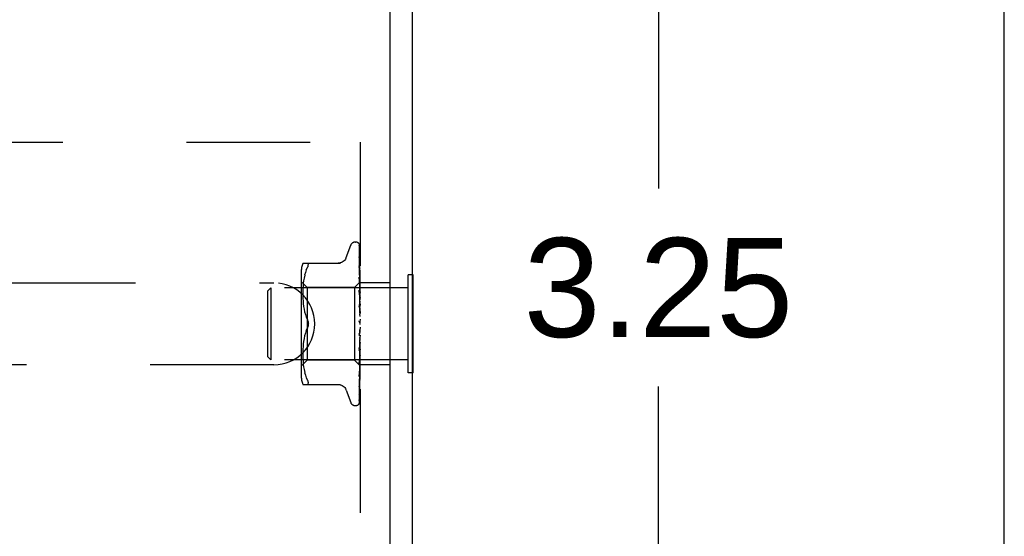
# Model space of a CAD drawing. Header units: inches. Extents: x 0 to 77.3, y 0 to 50.
# Tile 50 of 51: x 73.9 to 77.3, y 42.9 to 44.7. Entities that reach past the tile are written whole.
import ezdxf

# ---------------------------------------------------------------- set-up
doc = ezdxf.new("R2010")
doc.units = ezdxf.units.IN
doc.header["$LTSCALE"] = 4.25
doc.header["$MEASUREMENT"] = 0
doc.linetypes.add('HIDDEN', pattern=[0.2, 0.1, -0.1])
doc.layers.get('0').update_dxf_attribs({"linetype": 'CONTINUOUS'})
doc.layers.add('DEFAULT_2', color=8, linetype='HIDDEN')
doc.layers.add('DIMENSIONS', color=7, linetype='CONTINUOUS')
doc.styles.get("Standard").update_dxf_attribs({"font": 'arial.ttf'})
doc.dimstyles.new('DIMSTYLE_1', dxfattribs={"dimtxt": 0.340909, "dimasz": 0.454545, "dimexe": 0.09, "dimexo": 0.07, "dimgap": 0.0375, "dimtad": 0, "dimtih": 1, "dimtoh": 1, "dimzin": 4, "dimdsep": 46, "dimtxsty": 'Standard', "dimblk": '_FILLED', "dimblk1": '_FILLED', "dimblk2": '_FILLED', "dimcen": 0.09, "dimadec": 3, "dimazin": 1, "dimtfac": 1, "dimtdec": 3, "dimtofl": 0, "dimtmove": 0, "dimatfit": 3, "dimldrblk": '_FILLED', "dimfxl": 0, "dimtolj": 1, "dimtzin": 4, "dimarcsym": 0})

# ---------------------------------------------------------------- blocks, each defined once
blk = doc.blocks.new('_FILLED')
at = {"color": 0, "linetype": 'ByBlock'}
blk.add_solid([(0, 0), (-1, 0.2), (-1, -0.2)], dxfattribs=at)
blk = doc.blocks.new('*D11')
at = {"layer": 'DIMENSIONS', "color": 2, "linetype": 'Continuous'}
for p, q in [((75.481, 45.3549), (76.4932, 45.3549)), ((76.0841, 45.3549), (76.0841, 44.0708)), ((76.0841, 42.1049), (76.0841, 43.389)), ((65.556, 42.1049), (76.4932, 42.1049))]:
    blk.add_line(p, q, dxfattribs=at)
at = {"layer": 'DIMENSIONS', "color": 2, "linetype": 'Continuous', "xscale": 0.4545454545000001, "yscale": 0.4545454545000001, "zscale": 0.4545454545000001}
for p, rotation in [((76.0841, 45.3549), 90), ((76.0841, 42.1049), 270)]:
    blk.add_blockref('_FILLED', p, dxfattribs=dict(at, rotation=rotation))
at = {"layer": 'DIMENSIONS', "color": 2, "linetype": 'Continuous', "insert": (76.0841, 43.9004), "char_height": 0.34091, "width": 0.926411, "attachment_point": 2, "line_spacing_factor": 0.9}
blk.add_mtext('3.25', dxfattribs=at)

msp = doc.modelspace()

# ---------------------------------------------------------------- linework, layer by layer
at = {"color": 7, "linetype": 'Continuous'}
for p, q in [((77.272727, 0), (77.272727, 50)), ((75.241798, 43.773409), (75.237798, 43.773409)), ((75.241798, 43.436409), (75.241798, 43.773409)), ((75.241798, 43.436409), (75.237798, 43.436409))]:
    msp.add_line(p, q, dxfattribs=at)
at = {"color": 3, "linetype": 'Continuous'}
for p, q in [((75.162798, 39.354909), (75.162798, 44.949909)), ((75.237798, 44.949909), (75.237798, 39.417909))]:
    msp.add_line(p, q, dxfattribs=at)
at = {"layer": 'DEFAULT_2', "color": 8, "linetype": 'HIDDEN'}
for p, q in [((71.912798, 44.229909), (75.162798, 44.229909)), ((75.058798, 44.229909), (75.058798, 39.979909)), ((75.042301, 43.886159), (75.043131, 43.886159)), ((75.011246, 43.832901), (75.026639, 43.875193)), ((75.056154, 43.877476), (75.057155, 43.808641)), ((75.056154, 43.873143), (75.057756, 43.763426)), ((75.056154, 43.87195), (75.057155, 43.804672)), ((75.056155, 43.859108), (75.057155, 43.794591)), ((75.056155, 43.856766), (75.057464, 43.773622)), ((75.056136, 43.836129), (75.056155, 43.835873)), ((75.056155, 43.832471), (75.056829, 43.79417)), ((74.856774, 43.784501), (74.856774, 43.425317)), ((74.86229, 43.813242), (74.991512, 43.813242)), ((74.874113, 43.790227), (74.871038, 43.781337)), ((74.874103, 43.790197), (74.877708, 43.798659)), ((74.877708, 43.798659), (74.878971, 43.801418)), ((74.879943, 43.803857), (74.878971, 43.801418)), ((75.056155, 43.804289), (75.057464, 43.737403)), ((75.056155, 43.799938), (75.057156, 43.751262)), ((75.056159, 43.804252), (75.056156, 43.804285)), ((75.056829, 43.79417), (75.057464, 43.75756)), ((75.057155, 43.808641), (75.058011, 43.748373)), ((75.057155, 43.794591), (75.058011, 43.738185)), ((75.058798, 43.780154), (75.058182, 43.786153)), ((74.876774, 43.730159), (74.856774, 43.750159)), ((74.865022, 43.752937), (74.863911, 43.743518)), ((74.866536, 43.762475), (74.865015, 43.752888)), ((74.868542, 43.772032), (74.866527, 43.762424)), ((74.871052, 43.781385), (74.868529, 43.771979)), ((75.058037, 43.7484), (75.039796, 43.730159)), ((75.056156, 43.765477), (75.057156, 43.724208)), ((75.056169, 43.765269), (75.056156, 43.765472)), ((75.056156, 43.760337), (75.056831, 43.734433)), ((75.056938, 43.757663), (75.05617, 43.765262)), ((75.057786, 43.749028), (75.056938, 43.757663)), ((75.057464, 43.773622), (75.058011, 43.737983)), ((75.057464, 43.75756), (75.058011, 43.725422)), ((75.057756, 43.763661), (75.058011, 43.745829)), ((75.057756, 43.763426), (75.058011, 43.745726)), ((75.058798, 43.749122), (75.058011, 43.748373)), ((75.058011, 43.748373), (75.058017, 43.748379)), ((75.058017, 43.748379), (75.058034, 43.748397)), ((75.237798, 43.773409), (75.223798, 43.773409)), ((75.223798, 43.436409), (75.223798, 43.773409)), ((72.162798, 43.745409), (74.762798, 43.745409)), ((74.741797, 43.718909), (74.751797, 43.728909)), ((74.741798, 43.490909), (74.741798, 43.718909)), ((75.223798, 43.728909), (74.751798, 43.728909)), ((74.751798, 43.728909), (74.751798, 43.480909)), ((74.862381, 43.717704), (74.862294, 43.709248)), ((74.862668, 43.726056), (74.862378, 43.717559)), ((74.863152, 43.734673), (74.862663, 43.725941)), ((74.863917, 43.743574), (74.863147, 43.734591)), ((75.039796, 43.730159), (74.876774, 43.730159)), ((74.876774, 43.730159), (74.876774, 43.479659)), ((75.039796, 43.730159), (75.039796, 43.479659)), ((75.056175, 43.720554), (75.056157, 43.720836)), ((75.056157, 43.720828), (75.058014, 43.664587)), ((75.056158, 43.715075), (75.056833, 43.6969)), ((75.057373, 43.707558), (75.056175, 43.720549)), ((75.056831, 43.734433), (75.057465, 43.709624)), ((75.057156, 43.724208), (75.058012, 43.688251)), ((75.057464, 43.737403), (75.058012, 43.70887)), ((75.058011, 43.745726), (75.058034, 43.745854)), ((75.058011, 43.745829), (75.058034, 43.745753)), ((75.058011, 43.737983), (75.058034, 43.738218)), ((75.058011, 43.738184), (75.058034, 43.738018)), ((75.058011, 43.725421), (75.058034, 43.725764)), ((75.058011, 43.725716), (75.058034, 43.725473)), ((75.058224, 43.727103), (75.058034, 43.725764)), ((75.058414, 43.723332), (75.058034, 43.725473)), ((75.058798, 43.715413), (75.058034, 43.708941)), ((75.058798, 43.721069), (75.058414, 43.723332)), ((75.162798, 43.745409), (75.058798, 43.745409)), ((74.862294, 43.709418), (74.862375, 43.700822)), ((74.86237, 43.701011), (74.862662, 43.692235)), ((74.862653, 43.692434), (74.863166, 43.683349)), ((74.863152, 43.683544), (74.863949, 43.674251)), ((75.056833, 43.6969), (75.057467, 43.679454)), ((75.058191, 43.698486), (75.057373, 43.707558)), ((75.057465, 43.709624), (75.058012, 43.687804)), ((75.058011, 43.708493), (75.058034, 43.708941)), ((75.058011, 43.70887), (75.058034, 43.70857)), ((75.058012, 43.687803), (75.058034, 43.688359)), ((75.058012, 43.688251), (75.058034, 43.687921)), ((75.058798, 43.702783), (75.058034, 43.70857)), ((75.058798, 43.695868), (75.058034, 43.688359)), ((75.058798, 43.68096), (75.058034, 43.687921)), ((75.058798, 43.691618), (75.058191, 43.698486)), ((74.863931, 43.674432), (74.865058, 43.664938)), ((74.865036, 43.665091), (74.86656, 43.655547)), ((74.866538, 43.655667), (74.868523, 43.646166)), ((75.056178, 43.671704), (75.056164, 43.671904)), ((75.056164, 43.671894), (75.05802, 43.638673)), ((75.056169, 43.665691), (75.056843, 43.655908)), ((75.056178, 43.671695), (75.058798, 43.641835)), ((75.056843, 43.655908), (75.057477, 43.646461)), ((75.057467, 43.679454), (75.058014, 43.66408)), ((75.058013, 43.664587), (75.058034, 43.664271)), ((75.058014, 43.664079), (75.058034, 43.66476)), ((75.058798, 43.673036), (75.058034, 43.66476)), ((75.058798, 43.656389), (75.058034, 43.664271)), ((75.058798, 43.647742), (75.058034, 43.638999)), ((74.868504, 43.64625), (74.870999, 43.636943)), ((74.870984, 43.63699), (74.87407, 43.628073)), ((74.874062, 43.628094), (74.877708, 43.619492)), ((75.057477, 43.646461), (75.058023, 43.638094)), ((75.05802, 43.638673), (75.058034, 43.638476)), ((75.058798, 43.629956), (75.058034, 43.638476)), ((75.058798, 43.620899), (75.058034, 43.612005)), ((74.874062, 43.581724), (74.877708, 43.590326)), ((75.058798, 43.593479), (75.056178, 43.563542)), ((75.057504, 43.580698), (75.056872, 43.57541)), ((75.058049, 43.585439), (75.057504, 43.580698)), ((75.057697, 43.610602), (75.057627, 43.610689)), ((75.057822, 43.610455), (75.057762, 43.610524)), ((75.058798, 43.602618), (75.058034, 43.611468)), ((75.058798, 43.575364), (75.058034, 43.584223)), ((75.058798, 43.608437), (75.058603, 43.608813)), ((74.86656, 43.554271), (74.865036, 43.544727)), ((74.868523, 43.563652), (74.866538, 43.554151)), ((74.870999, 43.572875), (74.868504, 43.563568)), ((75.058016, 43.557955), (75.056159, 43.51302)), ((75.056872, 43.57541), (75.056204, 43.570012)), ((75.05747, 43.546566), (75.056836, 43.533057)), ((75.058017, 43.558492), (75.05747, 43.546566)), ((75.058015, 43.557955), (75.058034, 43.558233)), ((75.058798, 43.566472), (75.058034, 43.558233)), ((75.058798, 43.549177), (75.058034, 43.557725)), ((74.862662, 43.517583), (74.86237, 43.508807)), ((74.863166, 43.526469), (74.862653, 43.517384)), ((74.863949, 43.535567), (74.863152, 43.526274)), ((74.865058, 43.54488), (74.863931, 43.535386)), ((75.058013, 43.533068), (75.056156, 43.466031)), ((75.056159, 43.513016), (75.056177, 43.513281)), ((75.056836, 43.533057), (75.056161, 43.519012)), ((75.056178, 43.513309), (75.056786, 43.520054)), ((75.056786, 43.520054), (75.058798, 43.542821)), ((75.057466, 43.514864), (75.056831, 43.49364)), ((75.058012, 43.511242), (75.057465, 43.486482)), ((75.058013, 43.533546), (75.057466, 43.514864)), ((75.058011, 43.511242), (75.058034, 43.510741)), ((75.058012, 43.533068), (75.058034, 43.533398)), ((75.058012, 43.510828), (75.058034, 43.511148)), ((75.058013, 43.533546), (75.058017, 43.533174)), ((75.058017, 43.533174), (75.058034, 43.532932)), ((75.058798, 43.540854), (75.058034, 43.533398)), ((75.058798, 43.525004), (75.058034, 43.532932)), ((75.058798, 43.517551), (75.058034, 43.511148)), ((74.741797, 43.490909), (74.751797, 43.480909)), ((75.223798, 43.480909), (74.751798, 43.480909)), ((74.876774, 43.479659), (74.856774, 43.459659)), ((74.862375, 43.508996), (74.862294, 43.5004)), ((74.862294, 43.50057), (74.862381, 43.492114)), ((74.862378, 43.492259), (74.862668, 43.483762)), ((74.862663, 43.483877), (74.863152, 43.475145)), ((75.039796, 43.479659), (74.876774, 43.479659)), ((75.058798, 43.460658), (75.039796, 43.479659)), ((75.056831, 43.49364), (75.056157, 43.4715)), ((75.056173, 43.466292), (75.057371, 43.47882)), ((75.058012, 43.510829), (75.05683, 43.455263)), ((75.057465, 43.486482), (75.05683, 43.458312)), ((75.058011, 43.492349), (75.057155, 43.445736)), ((75.058011, 43.492012), (75.057155, 43.44388)), ((75.058011, 43.477538), (75.057155, 43.424534)), ((75.057371, 43.47882), (75.05819, 43.487638)), ((75.058011, 43.492349), (75.058034, 43.491954)), ((75.058011, 43.492013), (75.058034, 43.492286)), ((75.058011, 43.477538), (75.058034, 43.477249)), ((75.058011, 43.477289), (75.058034, 43.477495)), ((75.058798, 43.503719), (75.058034, 43.510741)), ((75.058798, 43.497405), (75.058034, 43.492286)), ((75.058798, 43.486092), (75.058034, 43.491954)), ((75.05819, 43.487638), (75.058798, 43.494369)), ((74.762798, 43.464409), (72.162798, 43.464409)), ((74.863147, 43.475227), (74.863917, 43.466244)), ((74.863911, 43.4663), (74.865022, 43.456881)), ((74.865015, 43.45693), (74.866536, 43.447343)), ((74.866527, 43.447394), (74.868542, 43.437786)), ((75.05683, 43.458312), (75.056155, 43.42888)), ((75.05683, 43.455263), (75.056155, 43.424114)), ((75.057155, 43.44388), (75.056155, 43.388754)), ((75.056157, 43.466032), (75.056173, 43.466286)), ((75.057756, 43.449728), (75.056829, 43.387209)), ((75.057756, 43.444025), (75.056829, 43.379819)), ((75.058011, 43.477289), (75.057155, 43.423158)), ((75.058011, 43.462121), (75.057155, 43.402243)), ((75.058011, 43.46734), (75.058034, 43.467158)), ((75.058011, 43.467187), (75.058034, 43.467309)), ((75.058011, 43.462121), (75.058034, 43.462046)), ((75.058011, 43.46207), (75.058034, 43.462097)), ((75.162798, 43.464409), (75.058798, 43.464409)), ((74.868529, 43.437839), (74.871052, 43.428433)), ((74.871038, 43.428481), (74.874113, 43.419591)), ((74.874103, 43.419621), (74.877708, 43.411159)), ((75.057155, 43.424534), (75.056155, 43.364108)), ((75.056156, 43.424119), (75.056165, 43.424249)), ((75.056166, 43.424257), (75.056934, 43.431408)), ((75.237798, 43.436409), (75.223798, 43.436409)), ((74.86229, 43.396576), (74.991512, 43.396576)), ((74.878971, 43.396762), (74.877708, 43.396576)), ((75.011246, 43.376917), (75.026639, 43.334625)), ((75.056155, 43.388733), (75.05615, 43.388664)), ((75.056156, 43.392648), (75.056153, 43.392593)), ((75.057155, 43.401958), (75.056154, 43.333877)), ((75.056829, 43.387209), (75.056154, 43.342503)), ((75.056155, 43.388759), (75.056155, 43.388733)), ((75.056485, 43.355841), (75.056154, 43.333278)), ((75.056168, 43.343352), (75.056837, 43.344557)), ((75.042301, 43.323659), (75.043131, 43.323659)), ((75.055369, 43.331008), (75.055854, 43.331671))]:
    msp.add_line(p, q, dxfattribs=at)
for points in [[(75.058798, 43.87345), (75.058341, 43.874972), (75.05787, 43.876282), (75.057344, 43.877515), (75.056749, 43.878696), (75.056045, 43.879845), (75.055177, 43.880972), (75.054352, 43.881816)], [(75.054749, 43.881368), (75.054489, 43.881634), (75.054478, 43.881646), (75.054499, 43.881624), (75.054558, 43.88156), (75.054666, 43.881437), (75.0548, 43.881274), (75.054946, 43.881083), (75.055096, 43.880869), (75.055243, 43.880641), (75.055385, 43.880395), (75.05552, 43.880134), (75.055647, 43.879859), (75.055763, 43.879569), (75.055866, 43.879268), (75.055956, 43.878955), (75.05603, 43.878634), (75.056088, 43.878304), (75.056129, 43.877968), (75.056151, 43.877628), (75.056155, 43.877472)], [(75.058798, 43.874949), (75.058673, 43.875286), (75.058504, 43.875709), (75.058327, 43.876121), (75.058142, 43.876522), (75.05795, 43.876911), (75.057753, 43.877287), (75.057552, 43.87765), (75.057348, 43.878), (75.057142, 43.878336), (75.056935, 43.878659), (75.056727, 43.878969), (75.056518, 43.879266), (75.056312, 43.879548), (75.056108, 43.879816), (75.055907, 43.880069), (75.055712, 43.880306), (75.055523, 43.880528), (75.055343, 43.880733), (75.055172, 43.880921), (75.055012, 43.881094), (75.054868, 43.881245), (75.054749, 43.881368)], [(75.055726, 43.873984), (75.055709, 43.874013), (75.055706, 43.874018), (75.055762, 43.873898), (75.055858, 43.873657), (75.05597, 43.873298), (75.056071, 43.872845), (75.056138, 43.872324), (75.056155, 43.871949)], [(75.055936, 43.873639), (75.055784, 43.873887), (75.055726, 43.873984)], [(75.058798, 43.863155), (75.058482, 43.864804), (75.058072, 43.866756), (75.057641, 43.868624), (75.057192, 43.870412), (75.05672, 43.872122), (75.056227, 43.873748), (75.055863, 43.874853)], [(75.055867, 43.874844), (75.055886, 43.874788), (75.056021, 43.874296), (75.056118, 43.873717), (75.056155, 43.873138)], [(75.058798, 43.86801), (75.058557, 43.868667), (75.058263, 43.869383), (75.057955, 43.870065), (75.057638, 43.87071), (75.057318, 43.871318), (75.057001, 43.871885), (75.056696, 43.872407), (75.056407, 43.872882), (75.055936, 43.873639)], [(75.056041, 43.857646), (75.056029, 43.857676), (75.056046, 43.857622), (75.05609, 43.857434), (75.056136, 43.857111), (75.056155, 43.856768)], [(75.05654, 43.856612), (75.056329, 43.857028), (75.056166, 43.857364), (75.056064, 43.857589), (75.056041, 43.857646)], [(75.058798, 43.843712), (75.058538, 43.845542), (75.058144, 43.84816), (75.057733, 43.850734), (75.057308, 43.853259), (75.056867, 43.855735), (75.056411, 43.858155), (75.056079, 43.859836)], [(75.056081, 43.859837), (75.056124, 43.859566), (75.056155, 43.859103)], [(75.058798, 43.851637), (75.058571, 43.852268), (75.058282, 43.852998), (75.057979, 43.853699), (75.057671, 43.854365), (75.057365, 43.854996), (75.057068, 43.855586), (75.05654, 43.856612)], [(75.011076, 43.832434), (75.010299, 43.830516), (75.008589, 43.827256), (75.006468, 43.824219), (75.003956, 43.821457), (75.001099, 43.819024), (74.997945, 43.816977), (74.994557, 43.815353), (74.991003, 43.81418), (74.98734, 43.813476), (74.983669, 43.813242)], [(75.058798, 43.81572), (75.05856, 43.817775), (75.058171, 43.821004), (75.057765, 43.824234), (75.057345, 43.827455), (75.056911, 43.830668), (75.056463, 43.833865), (75.056137, 43.83612)], [(75.056252, 43.832332), (75.056207, 43.83246), (75.056151, 43.832646), (75.056138, 43.8327), (75.056148, 43.832616), (75.056155, 43.832472)], [(75.056155, 43.835878), (75.057464, 43.758682), (75.057756, 43.741126), (75.058011, 43.725716)], [(75.057013, 43.830585), (75.056739, 43.831178), (75.056503, 43.831709), (75.056323, 43.832145), (75.056252, 43.832332)], [(75.058798, 43.826421), (75.058715, 43.826656), (75.05837, 43.827559), (75.058012, 43.828413), (75.057659, 43.829201), (75.057013, 43.830585)], [(74.877708, 43.813242), (74.878971, 43.813056), (74.879943, 43.812528), (74.880619, 43.811715), (74.881016, 43.810645)], [(74.879943, 43.803857), (74.880619, 43.805962), (74.881016, 43.807781), (74.88115, 43.809335), (74.881016, 43.810645)], [(75.057246, 43.79691), (75.056944, 43.79759), (75.056679, 43.798217), (75.056459, 43.798786), (75.0563, 43.799263), (75.056205, 43.799623), (75.056165, 43.799851), (75.056156, 43.799938), (75.056156, 43.79994)], [(75.058182, 43.786153), (75.057779, 43.789936), (75.057361, 43.793753), (75.056929, 43.797603), (75.056159, 43.804243)], [(75.058798, 43.793275), (75.058598, 43.793806), (75.05826, 43.794639), (75.057914, 43.795435), (75.057246, 43.79691)], [(75.058013, 43.755228), (75.057276, 43.756818), (75.056943, 43.757578), (75.056652, 43.758306), (75.056423, 43.75897), (75.056266, 43.75955), (75.056183, 43.760016), (75.056157, 43.760338)], [(75.057156, 43.751262), (75.057757, 43.721345), (75.058012, 43.708494)], [(75.058798, 43.738285), (75.058574, 43.740705), (75.057786, 43.749028)], [(75.058798, 43.753407), (75.058737, 43.753561), (75.058383, 43.754407), (75.058013, 43.755228)], [(75.058798, 43.74887), (75.058606, 43.748802), (75.058414, 43.7487), (75.058224, 43.748565), (75.058034, 43.748397)], [(75.058798, 43.748), (75.058606, 43.747512), (75.058414, 43.746991), (75.058224, 43.746439), (75.058034, 43.745855)], [(75.058176, 43.709592), (75.057497, 43.710943), (75.057163, 43.711642), (75.056849, 43.712358), (75.056578, 43.713074), (75.056363, 43.713779), (75.056225, 43.714427), (75.056164, 43.714978), (75.056159, 43.715087)], [(75.058798, 43.747147), (75.058524, 43.746784), (75.058308, 43.746471), (75.058149, 43.746207), (75.058049, 43.745997), (75.058011, 43.745846), (75.058011, 43.745829)], [(75.058798, 43.745884), (75.058524, 43.745734), (75.058308, 43.745642), (75.058149, 43.745609), (75.058049, 43.745633), (75.058011, 43.745726)], [(75.058798, 43.740032), (75.058524, 43.739579), (75.058308, 43.739172), (75.058149, 43.738805), (75.058049, 43.738487), (75.058011, 43.738226), (75.058011, 43.738184)], [(75.058798, 43.737551), (75.058524, 43.737518), (75.058308, 43.737543), (75.058149, 43.737629), (75.058049, 43.737772), (75.058011, 43.737983)], [(75.058798, 43.728033), (75.058524, 43.727508), (75.058308, 43.727019), (75.058149, 43.726563), (75.058049, 43.726149), (75.058011, 43.725787), (75.058011, 43.725716)], [(75.058798, 43.724424), (75.058524, 43.724509), (75.058308, 43.724651), (75.058149, 43.724853), (75.058049, 43.725108), (75.058011, 43.725421)], [(75.058798, 43.744536), (75.058606, 43.744891), (75.058414, 43.745212), (75.058224, 43.745499), (75.058034, 43.745753)], [(75.058798, 43.741958), (75.058606, 43.741068), (75.058414, 43.740147), (75.058224, 43.739198), (75.058034, 43.738218)], [(75.058798, 43.735156), (75.058606, 43.735921), (75.058414, 43.736653), (75.058224, 43.737352), (75.058034, 43.738018)], [(75.058798, 43.730964), (75.058606, 43.729702), (75.058224, 43.727103)], [(75.058798, 43.711584), (75.058524, 43.711005), (75.058308, 43.710454), (75.058149, 43.709924), (75.058049, 43.709428), (75.058011, 43.708979), (75.058011, 43.70887)], [(75.058798, 43.706977), (75.058524, 43.707177), (75.058308, 43.707431), (75.058149, 43.707741), (75.058049, 43.7081), (75.058011, 43.708493)], [(75.058798, 43.691279), (75.058524, 43.690668), (75.058308, 43.690074), (75.058149, 43.68949), (75.058049, 43.688931), (75.058011, 43.688409), (75.058012, 43.688251)], [(75.058798, 43.685842), (75.058524, 43.686149), (75.058308, 43.686505), (75.058149, 43.686913), (75.058049, 43.687363), (75.058012, 43.687803)], [(75.058798, 43.70828), (75.058503, 43.708923), (75.058176, 43.709592)], [(75.057781, 43.661342), (75.057484, 43.661858), (75.057189, 43.662405), (75.056905, 43.662994), (75.056646, 43.663619), (75.056425, 43.664282), (75.056266, 43.664948), (75.056178, 43.665585), (75.056167, 43.665731)], [(75.058798, 43.659581), (75.058659, 43.65984), (75.05837, 43.660348), (75.057781, 43.661342)], [(75.058798, 43.667853), (75.058524, 43.667232), (75.058308, 43.666616), (75.058149, 43.665999), (75.058049, 43.665396), (75.058011, 43.664822), (75.058013, 43.664587)], [(75.058798, 43.661781), (75.058524, 43.662185), (75.058308, 43.66263), (75.058149, 43.663121), (75.058049, 43.663646), (75.058014, 43.664079)], [(74.881146, 43.604909), (74.881089, 43.606818), (74.880912, 43.608739), (74.880613, 43.610675), (74.880204, 43.612586), (74.87969, 43.614441), (74.879091, 43.616223), (74.878433, 43.617905), (74.877708, 43.619492)], [(74.877708, 43.619492), (74.878756, 43.617117), (74.879616, 43.614682), (74.880292, 43.612206), (74.880776, 43.609729), (74.88106, 43.607293), (74.881146, 43.604909)], [(75.057251, 43.6112), (75.057041, 43.611533), (75.056819, 43.611941), (75.056609, 43.612408), (75.056425, 43.612929), (75.05628, 43.6135), (75.056188, 43.614096), (75.056155, 43.614688), (75.056179, 43.615274)], [(75.058798, 43.642152), (75.058524, 43.641542), (75.058308, 43.640927), (75.058149, 43.6403), (75.058049, 43.639675), (75.058011, 43.63907), (75.05802, 43.638673)], [(75.058023, 43.638094), (75.058011, 43.638394), (75.058034, 43.638999)], [(75.058798, 43.615105), (75.058524, 43.614529), (75.058308, 43.613937), (75.058149, 43.613321), (75.058049, 43.612698), (75.058011, 43.612082), (75.058034, 43.611468)], [(75.058798, 43.635665), (75.058524, 43.636151), (75.058308, 43.636669), (75.058149, 43.637225), (75.058049, 43.637805), (75.058023, 43.638094)], [(74.877708, 43.590326), (74.87407, 43.581745), (74.870984, 43.572828)], [(74.877708, 43.590326), (74.878288, 43.591582), (74.878831, 43.592907), (74.879342, 43.594303), (74.879805, 43.595756), (74.880209, 43.597254), (74.880548, 43.598785), (74.880812, 43.600341), (74.881001, 43.601894), (74.881113, 43.603416), (74.881146, 43.604909)], [(74.881146, 43.604909), (74.881059, 43.602522), (74.880775, 43.600084), (74.880291, 43.597607), (74.879615, 43.595132), (74.878755, 43.592698), (74.877708, 43.590326)], [(75.05755, 43.610785), (75.057469, 43.610891), (75.057383, 43.611009), (75.05729, 43.611141), (75.05725, 43.6112)], [(75.058035, 43.61021), (75.058006, 43.610247), (75.057932, 43.610331), (75.057816, 43.610464), (75.057661, 43.610648), (75.057473, 43.610888), (75.057258, 43.611188)], [(75.057258, 43.611188), (75.057452, 43.610894), (75.057695, 43.610504), (75.057934, 43.610098), (75.05817, 43.609672), (75.058402, 43.609225), (75.058603, 43.608813)], [(75.058118, 43.610124), (75.058005, 43.610248), (75.057965, 43.610293), (75.057921, 43.610341)], [(75.058603, 43.608813), (75.058524, 43.608988), (75.058308, 43.609561), (75.058149, 43.610162), (75.058049, 43.610776), (75.058011, 43.611388), (75.058034, 43.612005)], [(75.058049, 43.585439), (75.058011, 43.584836), (75.058034, 43.584223)], [(75.058798, 43.581082), (75.058524, 43.581677), (75.058308, 43.582284), (75.058149, 43.582908), (75.058049, 43.583534), (75.058011, 43.584148), (75.058034, 43.584755)], [(75.058798, 43.587689), (75.058524, 43.587168), (75.058308, 43.58662), (75.058149, 43.586039), (75.058049, 43.585439)], [(75.058798, 43.609249), (75.058629, 43.609497), (75.058479, 43.609698), (75.058346, 43.609863), (75.058245, 43.609982), (75.058169, 43.610068), (75.058118, 43.610124)], [(75.056194, 43.569926), (75.056256, 43.570351), (75.05641, 43.571015), (75.056624, 43.571654), (75.056872, 43.572233), (75.057139, 43.572757), (75.05741, 43.573223), (75.057678, 43.573644), (75.057942, 43.574037), (75.058199, 43.574412), (75.058447, 43.57478), (75.058695, 43.575166), (75.058798, 43.575336)], [(75.058016, 43.558493), (75.058011, 43.558315), (75.058034, 43.557725)], [(75.058798, 43.554588), (75.058524, 43.555206), (75.058308, 43.555824), (75.058149, 43.556449), (75.058049, 43.557066), (75.058011, 43.557658), (75.058015, 43.557955)], [(75.058798, 43.560896), (75.058524, 43.560449), (75.058308, 43.559965), (75.058149, 43.559439), (75.058049, 43.558884), (75.058016, 43.558493)], [(75.056161, 43.518995), (75.05622, 43.519594), (75.056355, 43.520267), (75.056565, 43.52097), (75.056826, 43.521659), (75.057124, 43.52233), (75.057441, 43.522968), (75.057765, 43.523581), (75.058088, 43.524178), (75.058405, 43.524772), (75.058712, 43.525377), (75.058798, 43.525554)], [(75.058798, 43.529912), (75.058524, 43.530531), (75.058308, 43.531139), (75.058149, 43.531742), (75.058049, 43.532326), (75.058011, 43.532876), (75.058012, 43.533068)], [(75.058798, 43.512992), (75.058524, 43.512738), (75.058308, 43.512432), (75.058149, 43.51207), (75.058049, 43.511664), (75.058011, 43.511242)], [(75.058798, 43.535693), (75.058543, 43.535365), (75.058337, 43.534998), (75.05818, 43.534589), (75.058073, 43.534146), (75.058019, 43.533675), (75.058013, 43.533546)], [(75.05739, 43.475378), (75.058098, 43.476859), (75.058447, 43.477608), (75.058798, 43.478417)], [(75.058798, 43.493613), (75.058524, 43.493471), (75.058308, 43.493272), (75.058149, 43.493014), (75.058049, 43.492706), (75.058011, 43.492349)], [(75.058798, 43.489487), (75.058524, 43.490041), (75.058308, 43.490564), (75.058149, 43.491059), (75.058049, 43.491516), (75.058011, 43.491924), (75.058011, 43.492013)], [(75.058798, 43.478257), (75.058524, 43.478231), (75.058308, 43.478147), (75.058149, 43.478002), (75.058049, 43.477803), (75.058011, 43.477538)], [(75.058798, 43.507948), (75.058523, 43.508549), (75.058307, 43.509125), (75.058149, 43.509677), (75.05805, 43.510201), (75.058012, 43.51069), (75.058012, 43.510828)], [(75.058798, 43.481145), (75.058606, 43.480185), (75.058414, 43.479257), (75.058224, 43.47836), (75.058034, 43.477495)], [(75.058011, 43.467339), (75.056829, 43.388344), (75.056485, 43.365814), (75.056154, 43.344278)], [(75.057155, 43.445736), (75.056486, 43.410072), (75.056155, 43.392651)], [(75.056157, 43.471491), (75.056163, 43.471618), (75.056214, 43.472067), (75.056328, 43.472617), (75.056512, 43.473247), (75.056759, 43.473929), (75.057057, 43.474647), (75.05739, 43.475378)], [(75.056934, 43.431408), (75.057366, 43.435528), (75.057783, 43.439595), (75.058186, 43.443607), (75.058798, 43.4499)], [(75.058798, 43.475198), (75.058524, 43.475689), (75.058308, 43.476139), (75.058149, 43.476553), (75.058049, 43.476921), (75.058011, 43.477234), (75.058011, 43.477289)], [(75.058798, 43.467478), (75.058524, 43.467571), (75.058308, 43.467604), (75.058149, 43.467577), (75.058049, 43.467493), (75.058011, 43.46734)], [(75.058798, 43.465598), (75.058524, 43.466008), (75.058308, 43.466369), (75.058149, 43.466686), (75.058049, 43.466951), (75.058011, 43.467158), (75.058011, 43.467187)], [(75.058798, 43.461667), (75.058524, 43.461874), (75.058308, 43.462023), (75.058149, 43.462116), (75.058049, 43.462151), (75.058011, 43.462127), (75.058011, 43.462121)], [(75.058798, 43.461032), (75.058524, 43.461346), (75.058308, 43.461607), (75.058149, 43.461815), (75.058049, 43.461968), (75.058011, 43.462061), (75.058011, 43.46207)], [(75.058798, 43.472759), (75.058606, 43.473839), (75.058414, 43.474948), (75.058224, 43.476085), (75.058034, 43.477249)], [(75.058798, 43.469358), (75.058606, 43.468796), (75.058414, 43.468267), (75.058224, 43.467771), (75.058034, 43.467309)], [(75.058798, 43.464202), (75.058606, 43.464894), (75.058414, 43.465618), (75.058224, 43.466372), (75.058034, 43.467158)], [(75.058798, 43.46247), (75.058606, 43.462326), (75.058414, 43.462216), (75.058224, 43.462139), (75.058034, 43.462097)], [(75.058798, 43.46073), (75.058606, 43.46101), (75.058414, 43.461322), (75.058224, 43.461667), (75.058034, 43.462046)], [(74.877708, 43.411159), (74.878971, 43.4084), (74.879943, 43.405961), (74.880619, 43.403856), (74.881016, 43.402037)], [(75.05615, 43.388674), (75.056475, 43.391193), (75.056922, 43.394745), (75.057355, 43.398291), (75.057773, 43.401825), (75.058178, 43.405347), (75.058566, 43.408845), (75.058798, 43.411007)], [(75.057155, 43.423158), (75.056485, 43.381578), (75.056155, 43.36122)], [(75.056156, 43.428878), (75.056171, 43.42907), (75.056224, 43.429384), (75.056332, 43.429813), (75.0565, 43.430336), (75.056726, 43.430934), (75.056994, 43.431579), (75.057297, 43.432264), (75.057958, 43.433714)], [(75.057958, 43.433714), (75.058295, 43.434478), (75.058622, 43.435268), (75.058798, 43.435723)], [(74.878971, 43.396762), (74.879943, 43.39729), (74.880619, 43.398103), (74.881016, 43.399173), (74.88115, 43.400483), (74.881016, 43.402037)], [(74.983669, 43.396576), (74.98734, 43.396342), (74.991003, 43.395638), (74.994557, 43.394465), (74.997945, 43.392841), (75.001099, 43.390794), (75.003956, 43.388361), (75.006468, 43.385599), (75.008589, 43.382562), (75.010299, 43.379302), (75.011076, 43.377384)], [(75.056115, 43.360769), (75.056443, 43.362744), (75.056894, 43.365561), (75.057331, 43.368415), (75.057753, 43.371298), (75.05816, 43.37421), (75.058551, 43.377145), (75.058798, 43.379087)], [(75.056153, 43.392593), (75.056154, 43.392599), (75.056178, 43.392725), (75.056255, 43.393003), (75.056398, 43.393418), (75.056608, 43.393944), (75.056866, 43.394543), (75.057165, 43.395206), (75.057492, 43.395917), (75.057837, 43.396679), (75.058197, 43.397505), (75.058553, 43.398385), (75.058798, 43.399048)], [(75.055944, 43.342952), (75.055924, 43.342896), (75.055904, 43.342848), (75.055936, 43.342915), (75.056025, 43.343088), (75.056168, 43.343352)], [(75.056155, 43.344279), (75.056129, 43.343836), (75.056061, 43.343389), (75.055983, 43.343074), (75.055944, 43.342952)], [(75.056011, 43.341386), (75.056352, 43.342772), (75.056818, 43.344788), (75.057268, 43.346877), (75.057701, 43.349032), (75.058118, 43.351254), (75.058517, 43.353541), (75.058798, 43.355268)], [(75.056155, 43.342508), (75.056131, 43.342072), (75.056059, 43.34159), (75.056011, 43.341382)], [(75.056103, 43.363605), (75.056102, 43.3636), (75.056124, 43.363668), (75.056197, 43.363862), (75.05633, 43.364174), (75.056519, 43.364585), (75.056755, 43.36508), (75.057337, 43.366277)], [(75.056155, 43.364106), (75.056142, 43.363854), (75.056114, 43.363657), (75.056103, 43.363605)], [(75.056155, 43.361226), (75.056142, 43.360973), (75.056115, 43.360762)], [(75.056837, 43.344557), (75.057106, 43.345054), (75.057385, 43.345585), (75.057667, 43.346148), (75.057949, 43.34674), (75.058224, 43.34736), (75.05849, 43.348006), (75.058739, 43.348677), (75.058798, 43.348844)], [(75.057337, 43.366277), (75.05766, 43.366959), (75.05799, 43.367686), (75.058315, 43.368453), (75.058628, 43.369256), (75.058798, 43.369733)], [(75.055343, 43.330972), (75.055332, 43.330956), (75.055369, 43.331008)], [(75.056155, 43.333879), (75.056134, 43.333449), (75.056054, 43.332853), (75.055924, 43.332303), (75.055765, 43.331825), (75.0556, 43.331441), (75.055457, 43.331163), (75.055363, 43.331004), (75.055343, 43.330972)], [(75.056155, 43.333282), (75.056114, 43.332651), (75.056012, 43.332045), (75.055859, 43.331484), (75.05567, 43.330981), (75.055463, 43.330549)], [(75.055467, 43.330557), (75.055911, 43.331433), (75.05649, 43.332732), (75.057023, 43.334107), (75.057517, 43.33556), (75.057981, 43.337097), (75.058417, 43.33873), (75.058798, 43.340353)], [(75.055854, 43.331671), (75.056101, 43.332018), (75.056374, 43.332413), (75.056663, 43.332849), (75.056963, 43.333326), (75.057268, 43.333838), (75.057574, 43.334386), (75.057876, 43.334968), (75.05817, 43.335582), (75.058451, 43.336228), (75.058714, 43.336903), (75.058798, 43.337136)], [(75.057963, 43.332719), (75.058031, 43.332855), (75.058428, 43.333727), (75.058798, 43.334696)]]:
    msp.add_lwpolyline(points, dxfattribs=at)
for centre, radius, start, end in [((75.042301, 43.869492), 0.016667, 90, 160), ((75.043131, 43.869492), 0.016667, 47.764659, 90), ((74.934351, 43.784501), 0.077578, 157.923935, 180), ((74.762798, 43.604909), 0.1405, 270, 90), ((74.934351, 43.425317), 0.077578, 180, 202.076065), ((75.042301, 43.340326), 0.016667, 200, 270), ((75.043131, 43.340326), 0.016667, 270, 332.851231)]:
    msp.add_arc(centre, radius, start, end, dxfattribs=at)

# ---------------------------------------------------------------- dimensions: what is measured, and where the dimension line sits
at = {"layer": 'DIMENSIONS', "color": 2, "linetype": 'Continuous'}
dim = msp.add_linear_dim(base=(76.084104, 42.104909), p1=(75.410979, 45.354909), p2=(65.485979, 42.104909), angle=270, dimstyle='DIMSTYLE_1', dxfattribs=at)
dim.commit()
dim.dimension.update_dxf_attribs({"geometry": '*D11', "text_midpoint": (76.08493, 43.728008), "dimtype": 160})

doc.saveas('drawing.dxf')
